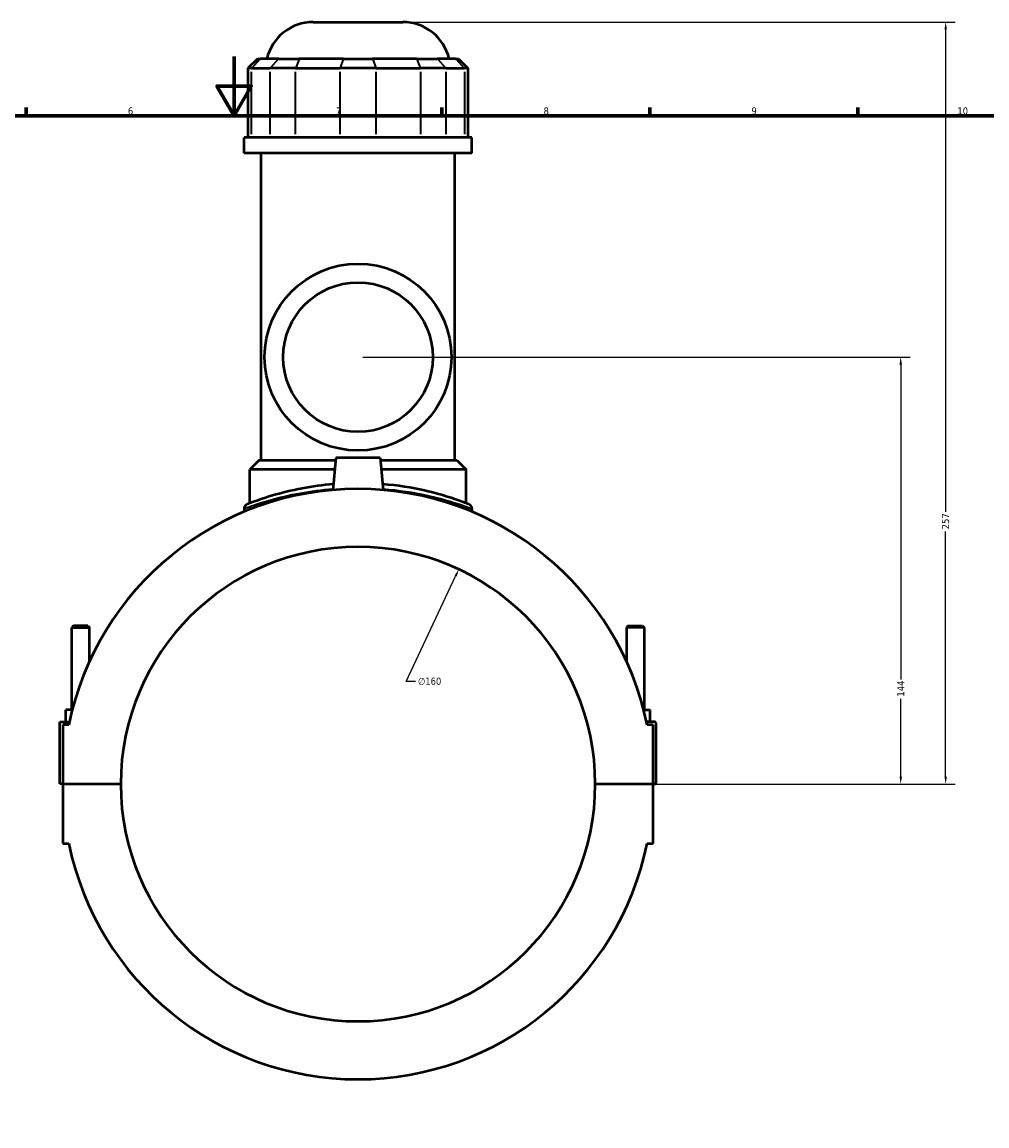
# Model space of a CAD drawing. Header units: millimetres. Extents: x -277 to 997, y -139 to 1185.
# Tile 6 of 8: x 349 to 674, y 233 to 606. Entities that reach past the tile are written whole.
import ezdxf

# ---------------------------------------------------------------- set-up
doc = ezdxf.new("R2010")
doc.units = ezdxf.units.MM
for name, color, linetype, lineweight in [('Border (ANSI)', 7, 'Continuous', 70), ('Dimension (ANSI)', 7, 'Continuous', 25), ('Visible (ANSI)', 7, 'Continuous', 50), ('Visible Narrow (ANSI)', 7, 'Continuous', 35)]:
    doc.layers.add(name, color=color, linetype=linetype, lineweight=lineweight)
doc.styles.add('Note Text (ANSI)', font='tahoma.ttf')
doc.dimstyles.new('Default - mm (ANSI)', dxfattribs={"dimtxt": 2.4, "dimasz": 2.5, "dimexe": 3.175, "dimexo": 1.6002, "dimgap": 0.8, "dimtad": 0, "dimtoh": 1, "dimdec": 0, "dimrnd": 1e-08, "dimzin": 4, "dimdsep": 46, "dimtxsty": 'Note Text (ANSI)', "dimcen": 0.09, "dimdle": 10, "dimclrd": 256, "dimclre": 256, "dimclrt": 5, "dimadec": 1, "dimazin": 1, "dimtfac": 1.27, "dimtofl": 0, "dimtmove": 0, "dimatfit": 3, "dimfxl": 1, "dimtolj": 1, "dimtzin": 4, "dimlwd": -1, "dimlwe": -1, "dimarcsym": 0})

# ---------------------------------------------------------------- blocks, each defined once
blk = doc.blocks.new('Borders Default Border')
at = {"layer": 'Border (ANSI)'}
for p, q in [((350.42, 574), (350.42, 576.8)), ((490.58, 574), (490.58, 576.8)), ((560.67, 574), (560.67, 576.8)), ((630.75, 574), (630.75, 576.8))]:
    blk.add_line(p, q, dxfattribs=at)
at = {"layer": 'Border (ANSI)', "flags": 128}
for points in [[(420.5, 594), (420.5, 574), (414.73, 584), (426.27, 584), (420.5, 574)], [(20, 20), (20, 574), (821, 574), (821, 20), (20, 20)]]:
    blk.add_lwpolyline(points, dxfattribs=at)
at = {"layer": 'Border (ANSI)', "color": 5, "true_color": 0x0000ff, "char_height": 2.4, "attachment_point": 7, "style": 'Note Text (ANSI)'}
for s, insert in [('6', (384.69, 574.35)), ('7', (454.8, 574.4)), ('8', (524.84, 574.35)), ('9', (594.92, 574.35)), ('10', (664.35, 574.35))]:
    blk.add_mtext(s, dxfattribs=dict(at, insert=insert))
blk = doc.blocks.new('*D6')
at = {"layer": 'Defpoints', "color": 0, "transparency": 16777216}
for p in [(496.25, 421), (428.3, 276.15)]:
    blk.add_point(p, dxfattribs=at)
at = {"layer": 'Dimension (ANSI)', "transparency": 16777216}
for p, q in [((478.52, 383.2), (495.19, 418.74)), ((481.69, 383.2), (478.52, 383.2))]:
    blk.add_line(p, q, dxfattribs=at)
blk.add_solid([(494.81, 418.92), (495.57, 418.56), (496.25, 421)], dxfattribs=at)
at = {"layer": 'Dimension (ANSI)', "color": 5, "transparency": 16777216, "insert": (482.49, 384.49), "char_height": 2.4, "attachment_point": 1, "style": 'Note Text (ANSI)'}
blk.add_mtext('\\A1;∅160', dxfattribs=at)
blk = doc.blocks.new('*D10')
at = {"layer": 'Defpoints', "color": 0, "transparency": 16777216}
for p in [(462.27, 492.58), (645.25, 492.58), (542.27, 348.58)]:
    blk.add_point(p, dxfattribs=at)
at = {"layer": 'Dimension (ANSI)', "transparency": 16777216}
for p, q in [((463.87, 492.58), (648.43, 492.58)), ((645.25, 490.08), (645.25, 383.86)), ((645.25, 351.08), (645.25, 377.3)), ((543.87, 348.58), (648.43, 348.58))]:
    blk.add_line(p, q, dxfattribs=at)
for points in [[(644.83, 490.08), (645.67, 490.08), (645.25, 492.58)], [(644.83, 351.08), (645.67, 351.08), (645.25, 348.58)]]:
    blk.add_solid(points, dxfattribs=at)
at = {"layer": 'Dimension (ANSI)', "color": 5, "transparency": 16777216, "insert": (644.05, 378.1), "char_height": 2.4, "attachment_point": 1, "rotation": 90, "style": 'Note Text (ANSI)'}
blk.add_mtext('\\A1;144', dxfattribs=at)
blk = doc.blocks.new('*D11')
at = {"layer": 'Defpoints', "color": 0, "transparency": 16777216}
for p in [(477.41, 605.58), (660.4, 605.58), (542.27, 348.58)]:
    blk.add_point(p, dxfattribs=at)
at = {"layer": 'Dimension (ANSI)', "transparency": 16777216}
for p, q in [((479.01, 605.58), (663.58, 605.58)), ((660.4, 603.08), (660.4, 440.43)), ((660.4, 351.08), (660.4, 433.72)), ((543.87, 348.58), (663.58, 348.58))]:
    blk.add_line(p, q, dxfattribs=at)
for points in [[(659.99, 603.08), (660.82, 603.08), (660.4, 605.58)], [(659.99, 351.08), (660.82, 351.08), (660.4, 348.58)]]:
    blk.add_solid(points, dxfattribs=at)
at = {"layer": 'Dimension (ANSI)', "color": 5, "transparency": 16777216, "insert": (659.15, 434.52), "char_height": 2.4, "attachment_point": 1, "rotation": 90, "style": 'Note Text (ANSI)'}
blk.add_mtext('\\A1;257', dxfattribs=at)

msp = doc.modelspace()

# ---------------------------------------------------------------- linework, layer by layer
at = {"layer": 'Visible (ANSI)'}
for p, q in [((447.14, 605.58), (477.41, 605.58)), ((428.39, 593.19), (425.19, 589.99)), ((428.39, 593.19), (429.37, 593.19)), ((435.54, 593.19), (429.37, 593.19)), ((435.54, 593.19), (442.47, 593.19)), ((457.37, 593.19), (442.47, 593.19)), ((457.37, 593.19), (467.17, 593.19)), ((482.08, 593.19), (467.17, 593.19)), ((482.08, 593.19), (489.01, 593.19)), ((495.18, 593.19), (489.01, 593.19)), ((495.18, 593.19), (496.15, 593.19)), ((496.15, 593.19), (499.35, 589.99)), ((426.41, 589.99), (425.19, 589.99)), ((425.19, 589.99), (425.19, 566.64)), ((426.41, 589.99), (432.58, 589.99)), ((441.24, 589.99), (432.58, 589.99)), ((441.24, 589.99), (456.15, 589.99)), ((468.4, 589.99), (456.15, 589.99)), ((468.4, 589.99), (483.3, 589.99)), ((491.96, 589.99), (483.3, 589.99)), ((491.96, 589.99), (498.14, 589.99)), ((499.35, 589.99), (498.14, 589.99)), ((499.35, 589.99), (499.35, 566.64)), ((500.67, 566.64), (423.87, 566.64)), ((423.87, 561.33), (423.87, 566.64)), ((500.67, 561.33), (500.67, 566.64)), ((500.67, 561.33), (423.87, 561.33)), ((429.63, 457.83), (429.63, 561.33)), ((494.91, 457.83), (494.91, 561.33)), ((454.77, 458.58), (453.83, 447.77)), ((469.77, 458.58), (454.77, 458.58)), ((469.77, 458.58), (470.72, 447.77)), ((428.99, 457.83), (425.79, 454.63)), ((454.43, 454.63), (425.79, 454.63)), ((425.79, 443.3), (425.79, 454.63)), ((428.99, 457.83), (454.71, 457.83)), ((469.84, 457.83), (495.55, 457.83)), ((498.75, 454.63), (470.12, 454.63)), ((495.55, 457.83), (498.75, 454.63)), ((498.75, 443.3), (498.75, 454.63)), ((423.87, 441.46), (423.87, 440.43)), ((500.67, 441.46), (500.67, 440.43)), ((366.37, 401.96), (365.77, 401.36)), ((365.77, 401.36), (371.77, 401.36)), ((365.77, 373.58), (365.77, 401.36)), ((371.17, 401.96), (366.37, 401.96)), ((371.17, 401.96), (371.77, 401.36)), ((371.77, 390.06), (371.77, 401.36)), ((553.37, 401.96), (552.77, 401.36)), ((558.77, 401.36), (552.77, 401.36)), ((552.77, 401.36), (552.77, 390.06)), ((553.37, 401.96), (558.17, 401.96)), ((558.17, 401.96), (558.77, 401.36)), ((558.77, 401.36), (558.77, 373.58)), ((363.77, 369.58), (363.77, 373.58)), ((365.91, 373.58), (363.77, 373.58)), ((558.64, 373.58), (560.77, 373.58)), ((560.77, 369.58), (560.77, 373.58)), ((361.77, 369.58), (364.96, 369.58)), ((361.77, 348.63), (361.77, 369.58)), ((364.75, 368.58), (362.77, 368.58)), ((362.77, 368.58), (362.77, 348.63)), ((562.27, 369.58), (559.59, 369.58)), ((561.77, 368.58), (559.8, 368.58)), ((561.77, 348.63), (561.77, 368.58)), ((562.77, 348.63), (562.77, 369.08)), ((362.77, 348.63), (361.77, 348.63)), ((362.77, 348.63), (382.27, 348.63)), ((362.77, 348.53), (362.77, 328.58)), ((382.27, 348.53), (362.77, 348.53)), ((365.77, 348.53), (365.77, 348.63)), ((371.77, 348.53), (371.77, 348.63)), ((542.27, 348.63), (561.77, 348.63)), ((561.77, 348.53), (542.27, 348.53)), ((552.77, 348.63), (552.77, 348.53)), ((558.77, 348.63), (558.77, 348.53)), ((561.77, 348.63), (562.77, 348.63)), ((561.77, 328.58), (561.77, 348.53)), ((362.77, 328.58), (364.75, 328.58)), ((559.8, 328.58), (561.77, 328.58))]:
    msp.add_line(p, q, dxfattribs=at)
for radius in [31.5, 25.2]:
    msp.add_circle((462.27, 492.58), radius, dxfattribs=at)
for centre, radius, start, end in [((447.14, 589.58), 16, 90, 166.9604), ((477.41, 589.58), 16, 13.0396, 90), ((462.27, 348.58), 99.55, 11.5896, 168.4104), ((425.47, 441.46), 1.6, 111.6141, 180), ((499.07, 441.46), 1.6, 0, 68.3859), ((462.27, 348.58), 80, 0.0358, 179.9642), ((562.27, 369.08), 0.5, 0, 90), ((462.27, 348.58), 80, 180.0358, 359.9642), ((462.27, 348.58), 99.55, 191.5896, 348.4104)]:
    msp.add_arc(centre, radius, start, end, dxfattribs=at)
for points, knots in [([(454, 449.74), (450.3, 449.44), (446.75, 448.94), (439.66, 447.61), (436.25, 446.73), (430.02, 444.89), (427.49, 443.95), (425.3, 443.11), (424.89, 442.95), (424.89, 442.95)], [18.373053, 18.373053, 18.373053, 18.373053, 19.500047, 19.500047, 20.830344, 20.830344, 22.448816, 22.448816, 23.398343, 23.398343, 23.398343, 23.398343]), ([(499.66, 442.95), (499.66, 442.95), (499.19, 443.14), (497.19, 443.9), (495.5, 444.52), (490.95, 445.98), (488.03, 446.82), (480.52, 448.52), (475.68, 449.32), (470.55, 449.74)], [11.699167, 11.699167, 11.699167, 11.699167, 12.712276, 12.712276, 13.900455, 13.900455, 15.16065, 15.16065, 16.724454, 16.724454, 16.724454, 16.724454])]:
    msp.add_open_spline(points, degree=3, knots=knots, dxfattribs=at)
at = {"layer": 'Visible Narrow (ANSI)'}
for p, q in [((429.22, 593.03), (426.56, 590.15)), ((435.39, 593.03), (432.73, 590.15)), ((442.41, 593.03), (441.3, 590.15)), ((457.31, 593.03), (456.21, 590.15)), ((467.23, 593.03), (468.33, 590.15)), ((482.14, 593.03), (483.24, 590.15)), ((489.15, 593.03), (491.81, 590.15)), ((495.33, 593.03), (497.99, 590.15)), ((426.41, 567.81), (426.41, 588.82)), ((432.58, 588.82), (432.58, 567.81)), ((441.24, 567.81), (441.24, 588.82)), ((456.15, 588.82), (456.15, 567.81)), ((468.4, 567.81), (468.4, 588.82)), ((483.3, 588.82), (483.3, 567.81)), ((491.96, 567.81), (491.96, 588.82)), ((498.14, 588.82), (498.14, 567.81))]:
    msp.add_line(p, q, dxfattribs=at)
msp.add_arc((499.07, 441.46), 1.6, 3.4193, 64.9666, dxfattribs=at)
for points, knots in [([(423.88, 441.46), (423.88, 441.46), (424.3, 441.62), (426.55, 442.45), (429.15, 443.37), (435.55, 445.19), (439.05, 446.05), (446.35, 447.36), (450.03, 447.86), (453.86, 448.16)], [-23.398343, -23.398343, -23.398343, -23.398343, -22.448816, -22.448816, -20.830344, -20.830344, -19.500047, -19.500047, -18.364684, -18.364684, -18.364684, -18.364684]), ([(470.68, 448.16), (475.99, 447.74), (480.99, 446.95), (488.73, 445.27), (491.73, 444.44), (496.39, 443.01), (498.13, 442.39), (500.19, 441.65), (500.67, 441.46), (500.67, 441.46)], [-16.732823, -16.732823, -16.732823, -16.732823, -15.16065, -15.16065, -13.900455, -13.900455, -12.712276, -12.712276, -11.699167, -11.699167, -11.699167, -11.699167])]:
    msp.add_open_spline(points, degree=3, knots=knots, dxfattribs=at)

# ---------------------------------------------------------------- block references
msp.add_blockref('Borders Default Border', (0, 0))

# ---------------------------------------------------------------- dimensions: what is measured, and where the dimension line sits
at = {"layer": 'Dimension (ANSI)'}
for base, p2, picture, middle in [((660.4, 605.58), (477.41, 605.58), '*D11', (660.4, 437.08)), ((645.25, 492.58), (462.27, 492.58), '*D10', (645.25, 380.58))]:
    dim = msp.add_linear_dim(base=base, p1=(542.27, 348.58), p2=p2, angle=90, dimstyle='Default - mm (ANSI)', override={"dimgap": 0.8, "dimtoh": 0, "dimdec": 0, "dimtol": 0, "dimlim": 0, "dimtp": 0, "dimtm": 0, "dimtdec": 2, "dimatfit": 1}, dxfattribs=at)
    dim.commit()
    dim.dimension.update_dxf_attribs({"geometry": picture, "text_midpoint": middle, "dimtype": 160})
dim = msp.add_diameter_dim_2p(p1=(428.3, 276.15), p2=(496.25, 421), dimstyle='Default - mm (ANSI)', override={"dimgap": 0.8, "dimtih": 1, "dimdec": 0, "dimlfac": 1, "dimtol": 0, "dimlim": 0, "dimtp": 0, "dimtm": 0, "dimtdec": 2}, dxfattribs=at)
dim.commit()
dim.dimension.update_dxf_attribs({"geometry": '*D6', "text_midpoint": (486.36, 383.2), "dimtype": 163})

doc.saveas('drawing.dxf')
